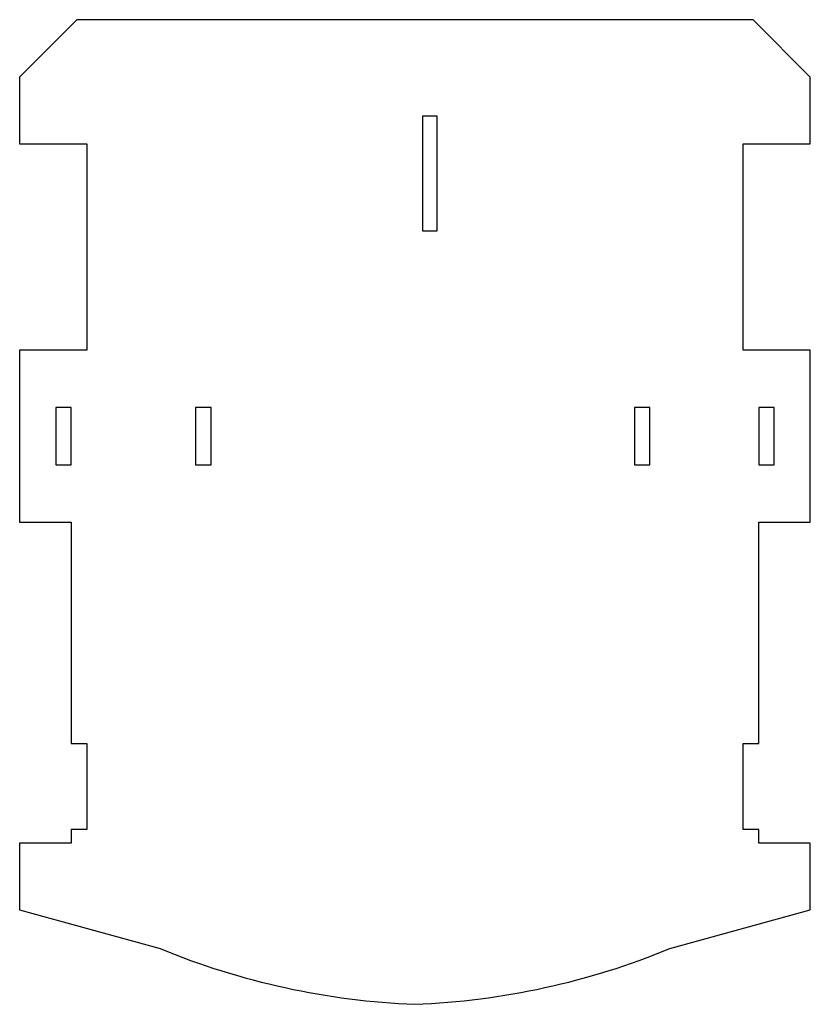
# Model space of a CAD drawing. Header units: millimetres. Extents: x -78 to 60, y -77 to 95.
import ezdxf

# ---------------------------------------------------------------- set-up
doc = ezdxf.new("R2010")
doc.units = ezdxf.units.MM

msp = doc.modelspace()

# ---------------------------------------------------------------- linework, layer by layer
at = {"color": 7, "linetype": 'Continuous', "lineweight": 25}
for p, q in [((-67.89, 94.53), (-77.89, 84.53)), ((50.11, 94.53), (-67.89, 94.53)), ((60.11, 84.53), (50.11, 94.53)), ((-77.89, 84.53), (-77.89, 72.88)), ((60.11, 72.88), (60.11, 84.53)), ((-4.99, 77.72), (-7.59, 77.72)), ((-7.59, 77.72), (-7.59, 57.72)), ((-4.99, 57.72), (-4.99, 77.72)), ((-77.89, 72.88), (-66.19, 72.88)), ((-66.19, 72.88), (-66.19, 36.88)), ((48.41, 72.88), (60.11, 72.88)), ((48.41, 36.88), (48.41, 72.88)), ((-7.59, 57.72), (-4.99, 57.72)), ((-77.89, 36.88), (-77.89, 6.88)), ((-66.19, 36.88), (-77.89, 36.88)), ((60.11, 36.88), (48.41, 36.88)), ((60.11, 6.88), (60.11, 36.88)), ((-68.89, 26.88), (-71.59, 26.88)), ((-71.59, 26.88), (-71.59, 16.88)), ((-68.89, 16.88), (-68.89, 26.88)), ((-44.49, 26.88), (-47.19, 26.88)), ((-47.19, 26.88), (-47.19, 16.88)), ((-44.49, 16.88), (-44.49, 26.88)), ((32.11, 26.88), (29.41, 26.88)), ((29.41, 26.88), (29.41, 16.88)), ((32.11, 16.88), (32.11, 26.88)), ((53.81, 26.88), (51.11, 26.88)), ((51.11, 26.88), (51.11, 16.88)), ((53.81, 16.88), (53.81, 26.88)), ((-71.59, 16.88), (-68.89, 16.88)), ((-47.19, 16.88), (-44.49, 16.88)), ((29.41, 16.88), (32.11, 16.88)), ((51.11, 16.88), (53.81, 16.88)), ((-77.89, 6.88), (-68.89, 6.88)), ((-68.89, 6.88), (-68.89, -31.73)), ((51.11, 6.88), (60.11, 6.88)), ((51.11, -31.73), (51.11, 6.88)), ((-68.89, -31.73), (-66.19, -31.73)), ((-66.19, -31.73), (-66.19, -46.73)), ((48.41, -31.73), (51.11, -31.73)), ((48.41, -46.73), (48.41, -31.73)), ((-68.89, -46.73), (-68.89, -49.12)), ((-66.19, -46.73), (-68.89, -46.73)), ((51.11, -46.73), (48.41, -46.73)), ((51.11, -49.12), (51.11, -46.73)), ((-77.89, -49.12), (-77.89, -60.76)), ((-68.89, -49.12), (-77.89, -49.12)), ((60.11, -49.12), (51.11, -49.12)), ((60.11, -60.76), (60.11, -49.12)), ((-77.89, -60.76), (-53.39, -67.49)), ((35.61, -67.49), (60.11, -60.76))]:
    msp.add_line(p, q, dxfattribs=at)
for centre, start, end in [((-3.89, 52.19), 247.5295, 267.7872), ((-13.89, 52.19), 272.2128, 292.4705)]:
    msp.add_arc(centre, 129.51, start, end, dxfattribs=at)

doc.saveas('drawing.dxf')
